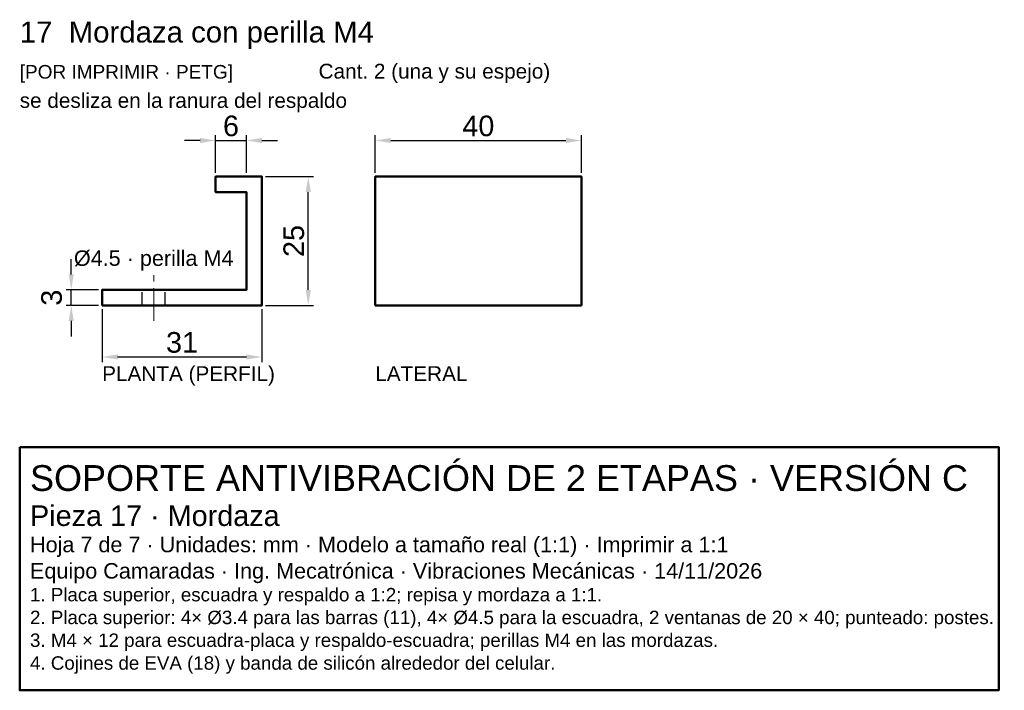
# Model space of a CAD drawing. Header units: millimetres. Extents: x 277 to 468, y -242 to -112.
import ezdxf
from ezdxf.enums import TextEntityAlignment as Align

# ---------------------------------------------------------------- set-up
doc = ezdxf.new("R2010")
doc.units = ezdxf.units.MM
doc.header["$LTSCALE"] = 2
doc.linetypes.add('CENTER', pattern=[5.08, 3.175, -0.635, 0.635, -0.635])
doc.linetypes.add('DASHED', pattern=[1.524, 1.27, -0.254])
for name, color, linetype, lineweight in [('CONTORNO', 7, 'Continuous', 50), ('COTAS', 4, 'Continuous', 18), ('EJES', 1, 'CENTER', 18), ('OCULTAS', 8, 'DASHED', 25), ('TEXTO', 3, 'Continuous', 25)]:
    doc.layers.add(name, color=color, linetype=linetype, lineweight=lineweight)
doc.styles.get("Standard").update_dxf_attribs({"font": 'arial.ttf'})
doc.dimstyles.new('PLANO', dxfattribs={"dimtxt": 4, "dimasz": 3, "dimexe": 1, "dimexo": 0.7, "dimgap": 0.8, "dimtad": 1, "dimdec": 1, "dimdsep": 46, "dimtxsty": 'Standard', "dimcen": 2.5, "dimclrd": 256, "dimclre": 256, "dimclrt": 256, "dimazin": 3, "dimtfac": 1, "dimtmove": 0, "dimatfit": 3})

msp = doc.modelspace()

# ---------------------------------------------------------------- linework, layer by layer
at = {"layer": 'CONTORNO'}
for points in [[(292.67, -167), (323.67, -167), (323.67, -142), (314.67, -142), (314.67, -145), (320.67, -145), (320.67, -164), (292.67, -164)], [(345.67, -167), (385.67, -167), (385.67, -142), (345.67, -142)], [(276.67, -194.49), (466.67, -194.49), (466.67, -241.67), (276.67, -241.67)]]:
    msp.add_lwpolyline(points, close=True, dxfattribs=at)
at = {"layer": 'EJES'}
msp.add_line((302.67, -170), (302.67, -161), dxfattribs=at)
at = {"layer": 'OCULTAS'}
for p, q in [((300.42, -167), (300.42, -164)), ((304.92, -167), (304.92, -164))]:
    msp.add_line(p, q, dxfattribs=at)

# ---------------------------------------------------------------- texts
at = {"layer": 'COTAS'}
msp.add_text('Ø4.5 · perilla M4', height=3, dxfattribs=at).set_placement((302.67, -159.33), align=Align.CENTER)
at = {"layer": 'TEXTO'}
for s, height, p in [('17  Mordaza con perilla M4', 4.08, (276.67, -116)), ('[POR IMPRIMIR · PETG]', 2.64, (276.67, -123)), ('Cant. 2 (una y su espejo)', 2.88, (334.67, -123)), ('se desliza en la ranura del respaldo', 2.88, (276.67, -128.67)), ('PLANTA (PERFIL)', 2.88, (292.67, -181.67)), ('LATERAL', 2.88, (345.67, -181.67)), ('SOPORTE ANTIVIBRACIÓN DE 2 ETAPAS · VERSIÓN C', 5, (278.67, -202.99)), ('Pieza 17 · Mordaza', 4, (278.67, -209.79)), ('Hoja 7 de 7 · Unidades: mm · Modelo a tamaño real (1:1) · Imprimir a 1:1', 3, (278.67, -214.89)), ('Equipo Camaradas · Ing. Mecatrónica · Vibraciones Mecánicas · 14/11/2026', 3, (278.67, -219.99)), ('1. Placa superior, escuadra y respaldo a 1:2; repisa y mordaza a 1:1.', 2.6, (278.67, -224.41)), ('2. Placa superior: 4× Ø3.4 para las barras (11), 4× Ø4.5 para la escuadra, 2 ventanas de 20 × 40; punteado: postes.', 2.6, (278.67, -228.83)), ('3. M4 × 12 para escuadra-placa y respaldo-escuadra; perillas M4 en las mordazas.', 2.6, (278.67, -233.25)), ('4. Cojines de EVA (18) y banda de silicón alrededor del celular.', 2.6, (278.67, -237.67))]:
    msp.add_text(s, height=height, dxfattribs=at).set_placement(p)

# ---------------------------------------------------------------- dimensions: what is measured, and where the dimension line sits
at = {"layer": 'COTAS'}
for base, p1, p2 in [((314.67, -135), (314.67, -142), (320.67, -142)), ((345.67, -135), (345.67, -142), (385.67, -142)), ((292.67, -177), (292.67, -167), (323.67, -167))]:
    msp.add_linear_dim(base=base, p1=p1, p2=p2, dimstyle='PLANO', dxfattribs=at).render()
for base, p1, p2 in [((332.67, -167), (323.67, -167), (323.67, -142)), ((286.67, -167), (292.67, -167), (292.67, -164))]:
    msp.add_linear_dim(base=base, p1=p1, p2=p2, angle=90, dimstyle='PLANO', dxfattribs=at).render()

doc.saveas('drawing.dxf')
